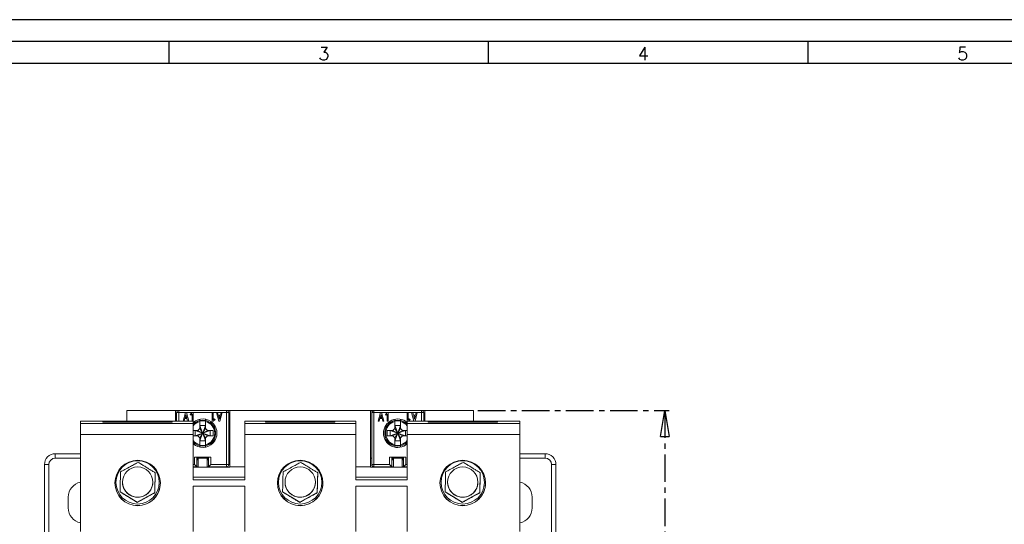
# Model space of a CAD drawing. Header units: millimetres. Extents: x 0 to 841, y 0 to 594.
# Tile 6 of 11: x 138 to 365, y 478 to 594. Entities that reach past the tile are written whole.
import ezdxf

# ---------------------------------------------------------------- set-up
doc = ezdxf.new("R2010")
doc.units = ezdxf.units.MM
doc.linetypes.add('CENTER', pattern=[10.16, 6.35, -1.27, 1.27, -1.27])
doc.layers.add('CENTRO', color=7, linetype='CENTER')
doc.layers.add('FORMATO', color=7, linetype='Continuous')
doc.styles.add('SLDTEXTSTYLE0', font='ROMANS')
doc.styles.add('SLDTEXTSTYLE3', font='TXT', dxfattribs={"width": 0.75})
doc.dimstyles.new('SLDDIMSTYLE0', dxfattribs={"dimtxt": 6.35, "dimasz": 6, "dimexe": 0, "dimexo": 0.0625, "dimgap": 1.5875, "dimtad": 1, "dimdec": 1, "dimrnd": 1e-09, "dimzin": 12, "dimdsep": 46, "dimtxsty": 'SLDTEXTSTYLE3', "dimblk1": 'CLOSED', "dimblk2": 'CLOSED', "dimsah": 1, "dimcen": 0.09, "dimadec": 0, "dimazin": 3, "dimtfac": 1, "dimtdec": 1, "dimtofl": 0, "dimtmove": 0, "dimatfit": 3, "dimldrblk": 'CLOSED', "dimfxl": 0, "dimfrac": 2, "dimtolj": 1, "dimtzin": 12, "dimarcsym": 0})

# ---------------------------------------------------------------- blocks, each defined once
blk = doc.blocks.new('_CLOSED')
at = {"color": 0, "linetype": 'ByBlock', "lineweight": -2}
for p, q in [((-1, 0.166667), (0, 0)), ((-1, 0.166667), (-1, -0.166667)), ((0, 0), (-1, -0.166667)), ((0, 0), (-1, 0))]:
    blk.add_line(p, q, dxfattribs=at)
blk = doc.blocks.new('_D')
at = {"layer": 'CENTRO'}
for p, q in [((243.71, 503.83), (287.81, 503.83)), ((286.81, 503.83), (286.81, 336.27)), ((266.96, 428.85), (266.96, 430.14)), ((266.96, 430.14), (277.05, 430.14)), ((277.05, 430.14), (277.05, 428.85)), ((266.96, 404.53), (266.96, 403.24)), ((277.05, 403.24), (277.05, 404.53)), ((266.96, 403.24), (277.05, 403.24)), ((254.41, 336.27), (287.81, 336.27))]:
    blk.add_line(p, q, dxfattribs=at)
at = {"layer": 'CENTRO', "xscale": 6, "yscale": 6}
for p, rotation in [((286.81, 503.83, -2.69), 90.0000000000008), ((286.81, 336.27, -2.69), 270.0000000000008)]:
    blk.add_blockref('_CLOSED', p, dxfattribs=dict(at, rotation=rotation))
at = {"layer": 'CENTRO', "char_height": 6.35, "attachment_point": 1, "rotation": 90, "style": 'SLDTEXTSTYLE3'}
for s, insert in [('6,597', (268.87, 406.14, -2.69)), ('167,6', (278.62, 403.56, -2.69))]:
    blk.add_mtext(s, dxfattribs=dict(at, insert=insert))

msp = doc.modelspace()

# ---------------------------------------------------------------- linework, layer by layer
at = {"color": 7, "linetype": 'Continuous', "lineweight": 15}
for p, q in [((162.71, 503.83), (173.96, 503.83)), ((162.71, 501.39), (162.71, 503.83)), ((173.96, 503.83), (173.96, 501.39)), ((173.96, 503.83), (174.71, 503.83)), ((174.71, 503.33), (174.21, 503.33)), ((174.21, 503.33), (174.21, 501.39)), ((174.71, 503.83), (174.71, 503.33)), ((185.71, 503.83), (174.71, 503.83)), ((174.71, 503.33), (176.23, 503.33)), ((175.72, 501.39), (176.23, 503.33)), ((176.19, 502.18), (176.36, 502.83)), ((176.53, 502.18), (176.19, 502.18)), ((176.23, 503.33), (176.49, 503.33)), ((176.36, 502.83), (176.53, 502.18)), ((176.49, 503.33), (176.99, 501.39)), ((176.49, 503.33), (177.77, 503.33)), ((177.77, 503.33), (177.36, 502.92)), ((177.36, 502.92), (177.53, 502.74)), ((177.53, 502.74), (177.77, 502.97)), ((177.77, 503.33), (178.02, 503.33)), ((177.77, 502.97), (177.77, 501.39)), ((178.02, 503.33), (178.02, 501.33)), ((182.4, 503.33), (178.02, 503.33)), ((182.4, 501.33), (182.4, 503.33)), ((182.4, 503.33), (182.65, 503.33)), ((182.65, 503.33), (182.65, 501.68)), ((183.41, 503.33), (182.65, 503.33)), ((183.93, 501.33), (183.41, 503.33)), ((183.41, 503.33), (183.66, 503.33)), ((183.82, 502.73), (183.66, 503.33)), ((183.66, 503.33), (184.45, 503.33)), ((184.29, 502.73), (183.82, 502.73)), ((183.89, 502.48), (184.23, 502.48)), ((184.06, 501.82), (183.89, 502.48)), ((184.23, 502.48), (184.06, 501.82)), ((184.71, 503.33), (184.19, 501.33)), ((184.45, 503.33), (184.29, 502.73)), ((184.45, 503.33), (184.71, 503.33)), ((185.71, 503.33), (184.71, 503.33)), ((185.71, 503.83), (186.46, 503.83)), ((185.71, 503.33), (185.71, 503.83)), ((185.71, 491.33), (185.71, 503.33)), ((186.21, 503.33), (185.71, 503.33)), ((186.21, 491.33), (186.21, 503.33)), ((186.46, 503.83), (218.96, 503.83)), ((186.46, 490.83), (186.46, 503.83)), ((218.96, 503.83), (218.96, 490.83)), ((218.96, 503.83), (219.71, 503.83)), ((219.71, 503.33), (219.21, 503.33)), ((219.21, 503.33), (219.21, 491.33)), ((219.71, 503.83), (219.71, 503.33)), ((230.71, 503.83), (219.71, 503.83)), ((219.71, 503.33), (221.23, 503.33)), ((219.71, 503.33), (219.71, 491.33)), ((220.71, 501.33), (221.23, 503.33)), ((221.19, 502.18), (221.36, 502.83)), ((221.53, 502.18), (221.19, 502.18)), ((221.23, 503.33), (221.49, 503.33)), ((221.36, 502.83), (221.53, 502.18)), ((221.49, 503.33), (222.01, 501.33)), ((221.49, 503.33), (222.77, 503.33)), ((222.77, 503.33), (222.36, 502.92)), ((222.36, 502.92), (222.53, 502.74)), ((222.53, 502.74), (222.77, 502.97)), ((222.77, 503.33), (223.02, 503.33)), ((222.77, 502.97), (222.77, 501.33)), ((223.02, 503.33), (223.02, 501.33)), ((227.4, 503.33), (223.02, 503.33)), ((227.4, 503.33), (227.65, 503.33)), ((227.4, 501.33), (227.4, 503.33)), ((227.65, 503.33), (227.65, 501.68)), ((228.41, 503.33), (227.65, 503.33)), ((228.91, 501.39), (228.41, 503.33)), ((228.41, 503.33), (228.66, 503.33)), ((228.82, 502.73), (228.66, 503.33)), ((228.66, 503.33), (229.45, 503.33)), ((229.29, 502.73), (228.82, 502.73)), ((229.06, 501.82), (228.89, 502.48)), ((228.89, 502.48), (229.23, 502.48)), ((229.23, 502.48), (229.06, 501.82)), ((229.71, 503.33), (229.2, 501.39)), ((229.45, 503.33), (229.29, 502.73)), ((229.45, 503.33), (229.71, 503.33)), ((230.71, 503.33), (229.71, 503.33)), ((230.71, 503.33), (230.71, 503.83)), ((230.71, 503.83), (231.46, 503.83)), ((231.21, 503.33), (230.71, 503.33)), ((231.21, 501.39), (231.21, 503.33)), ((231.46, 501.39), (231.46, 503.83)), ((231.46, 503.83), (242.71, 503.83)), ((242.71, 503.83), (242.71, 501.39)), ((178.01, 501.39), (152.01, 501.39)), ((152.01, 501.39), (152.01, 500.81)), ((152.01, 500.81), (178.01, 500.81)), ((152.01, 498.29), (152.01, 500.81)), ((173.21, 501.35), (157.21, 501.35)), ((157.21, 501.35), (157.21, 501.11)), ((157.21, 501.11), (173.21, 501.11)), ((173.21, 501.11), (173.21, 501.35)), ((176.12, 501.93), (175.98, 501.39)), ((176.59, 501.93), (176.12, 501.93)), ((176.73, 501.39), (176.59, 501.93)), ((178.01, 500.81), (178.01, 501.39)), ((178.01, 501.33), (178.02, 501.33)), ((178.01, 500.81), (178.01, 498.29)), ((178.05, 501.08), (178.28, 501.08)), ((179.56, 501.28), (179.56, 501.38)), ((179.56, 499.69), (179.56, 501.28)), ((180.2, 498.6), (179.56, 500.34)), ((180.86, 500.34), (179.56, 500.34)), ((180.86, 500.34), (180.22, 498.6)), ((180.86, 501.38), (180.86, 501.28)), ((180.86, 499.69), (180.86, 501.28)), ((182.14, 501.08), (182.36, 501.08)), ((182.65, 501.33), (182.4, 501.33)), ((182.65, 501.68), (182.88, 501.91)), ((183.06, 501.74), (182.65, 501.33)), ((183.15, 500.08), (182.8, 500.08)), ((182.88, 501.91), (183.06, 501.74)), ((184.19, 501.33), (183.93, 501.33)), ((215.51, 501.39), (189.91, 501.39)), ((189.91, 500.81), (189.91, 501.39)), ((189.91, 500.81), (215.51, 500.81)), ((189.91, 498.29), (189.91, 500.81)), ((210.71, 501.35), (194.71, 501.35)), ((194.71, 501.35), (194.71, 501.11)), ((194.71, 501.11), (210.71, 501.11)), ((210.71, 501.11), (210.71, 501.35)), ((215.51, 500.81), (215.51, 501.39)), ((215.51, 500.81), (215.51, 498.29)), ((220.96, 501.33), (220.71, 501.33)), ((221.12, 501.93), (220.96, 501.33)), ((221.59, 501.93), (221.12, 501.93)), ((221.75, 501.33), (221.59, 501.93)), ((222.01, 501.33), (221.75, 501.33)), ((222.61, 500.08), (222.27, 500.08)), ((222.77, 501.33), (223.02, 501.33)), ((223.05, 501.08), (223.28, 501.08)), ((224.56, 501.28), (224.56, 501.38)), ((224.56, 499.69), (224.56, 501.28)), ((225.2, 498.6), (224.56, 500.34)), ((225.86, 500.34), (224.56, 500.34)), ((225.86, 500.34), (225.22, 498.6)), ((225.86, 501.38), (225.86, 501.28)), ((225.86, 499.69), (225.86, 501.28)), ((227.14, 501.08), (227.36, 501.08)), ((227.41, 501.33), (227.4, 501.33)), ((253.41, 501.39), (227.41, 501.39)), ((227.41, 500.81), (227.41, 501.39)), ((227.41, 500.81), (253.41, 500.81)), ((227.41, 498.29), (227.41, 500.81)), ((227.65, 501.68), (227.88, 501.91)), ((228.06, 501.74), (227.71, 501.39)), ((227.88, 501.91), (228.06, 501.74)), ((248.21, 501.35), (232.21, 501.35)), ((232.21, 501.35), (232.21, 501.11)), ((232.21, 501.11), (248.21, 501.11)), ((248.21, 501.11), (248.21, 501.35)), ((253.41, 500.81), (253.41, 501.39)), ((253.41, 500.81), (253.41, 498.29)), ((178.01, 498.29), (152.01, 498.29)), ((152.01, 498.29), (152.01, 475.89)), ((179.1, 499.23), (178.01, 499.23)), ((178.01, 487.84), (178.01, 498.29)), ((178.01, 497.93), (179.1, 497.93)), ((178.45, 499.23), (178.45, 497.93)), ((178.45, 499.23), (180.18, 498.59)), ((180.18, 498.57), (178.45, 497.93)), ((179.56, 499.69), (179.1, 499.23)), ((180.19, 498.59), (179.1, 499.23)), ((180.19, 498.56), (179.1, 497.93)), ((179.1, 497.93), (179.56, 497.47)), ((180.19, 498.59), (179.56, 499.69)), ((179.56, 497.47), (180.19, 498.56)), ((179.56, 496.82), (180.2, 498.55)), ((179.56, 497.47), (179.56, 495.87)), ((180.19, 498.59), (180.18, 498.59)), ((180.18, 498.59), (180.18, 498.57)), ((180.18, 498.57), (180.19, 498.56)), ((180.2, 498.6), (180.19, 498.59)), ((180.19, 498.56), (180.2, 498.55)), ((180.22, 498.6), (180.2, 498.6)), ((180.2, 498.55), (180.22, 498.55)), ((180.86, 499.69), (180.22, 498.59)), ((181.32, 499.23), (180.22, 498.59)), ((180.22, 498.59), (180.22, 498.6)), ((180.23, 498.59), (180.22, 498.59)), ((180.22, 498.56), (180.23, 498.57)), ((181.32, 497.93), (180.22, 498.56)), ((180.86, 497.47), (180.22, 498.56)), ((180.22, 498.55), (180.22, 498.56)), ((180.86, 496.82), (180.22, 498.55)), ((181.97, 499.23), (180.23, 498.59)), ((180.23, 498.57), (180.23, 498.59)), ((181.97, 497.93), (180.23, 498.57)), ((181.32, 499.23), (180.86, 499.69)), ((180.86, 497.47), (181.32, 497.93)), ((180.86, 495.87), (180.86, 497.47)), ((182.62, 499.23), (181.32, 499.23)), ((181.32, 497.93), (182.62, 497.93)), ((181.97, 499.23), (181.97, 497.93)), ((182.62, 497.93), (182.62, 499.23)), ((215.51, 498.29), (189.91, 498.29)), ((189.91, 498.29), (189.91, 487.84)), ((215.51, 487.84), (215.51, 498.29)), ((222.8, 499.23), (222.8, 497.93)), ((224.1, 499.23), (222.8, 499.23)), ((222.8, 497.93), (224.1, 497.93)), ((223.45, 499.23), (223.45, 497.93)), ((223.45, 499.23), (225.18, 498.59)), ((225.18, 498.57), (223.45, 497.93)), ((224.56, 499.69), (224.1, 499.23)), ((225.19, 498.59), (224.1, 499.23)), ((225.19, 498.56), (224.1, 497.93)), ((224.1, 497.93), (224.56, 497.47)), ((225.19, 498.59), (224.56, 499.69)), ((224.56, 497.47), (225.19, 498.56)), ((224.56, 496.82), (225.2, 498.55)), ((224.56, 497.47), (224.56, 495.87)), ((225.19, 498.59), (225.18, 498.59)), ((225.18, 498.59), (225.18, 498.57)), ((225.18, 498.57), (225.19, 498.56)), ((225.2, 498.6), (225.19, 498.59)), ((225.19, 498.56), (225.2, 498.55)), ((225.22, 498.6), (225.2, 498.6)), ((225.2, 498.55), (225.22, 498.55)), ((225.86, 499.69), (225.22, 498.59)), ((226.32, 499.23), (225.22, 498.59)), ((225.22, 498.59), (225.22, 498.6)), ((225.23, 498.59), (225.22, 498.59)), ((225.22, 498.56), (225.23, 498.57)), ((226.32, 497.93), (225.22, 498.56)), ((225.86, 497.47), (225.22, 498.56)), ((225.22, 498.55), (225.22, 498.56)), ((225.86, 496.82), (225.22, 498.55)), ((226.97, 499.23), (225.23, 498.59)), ((225.23, 498.57), (225.23, 498.59)), ((226.97, 497.93), (225.23, 498.57)), ((226.32, 499.23), (225.86, 499.69)), ((225.86, 497.47), (226.32, 497.93)), ((225.86, 495.87), (225.86, 497.47)), ((227.41, 499.23), (226.32, 499.23)), ((226.32, 497.93), (227.41, 497.93)), ((226.97, 499.23), (226.97, 497.93)), ((253.41, 498.29), (227.41, 498.29)), ((227.41, 498.29), (227.41, 487.84)), ((253.41, 498.29), (253.41, 475.89)), ((178.28, 496.08), (178.05, 496.08)), ((180.86, 496.82), (179.56, 496.82)), ((179.56, 495.77), (179.56, 495.87)), ((180.86, 495.87), (180.86, 495.77)), ((182.36, 496.08), (182.14, 496.08)), ((182.8, 497.08), (183.15, 497.08)), ((222.27, 497.08), (222.61, 497.08)), ((223.28, 496.08), (223.05, 496.08)), ((225.86, 496.82), (224.56, 496.82)), ((224.56, 495.77), (224.56, 495.87)), ((225.86, 495.87), (225.86, 495.77)), ((227.36, 496.08), (227.14, 496.08)), ((146.21, 493.83), (152.01, 493.83)), ((146.21, 492.83), (146.21, 493.83)), ((178.33, 491.33), (178.33, 493.08)), ((182.08, 493.08), (178.33, 493.08)), ((178.83, 490.83), (178.83, 493.08)), ((178.88, 493.08), (178.88, 492.78)), ((181.54, 492.78), (181.54, 493.08)), ((181.58, 493.08), (181.58, 490.83)), ((182.08, 493.08), (182.08, 491.33)), ((223.33, 491.33), (223.33, 493.08)), ((227.08, 493.08), (223.33, 493.08)), ((223.83, 490.83), (223.83, 493.08)), ((223.88, 493.08), (223.88, 492.78)), ((226.54, 492.78), (226.54, 493.08)), ((226.58, 493.08), (226.58, 490.83)), ((227.08, 493.08), (227.08, 491.33)), ((253.41, 493.83), (259.21, 493.83)), ((259.21, 493.83), (259.21, 492.83)), ((143.71, 455.23), (143.71, 491.33)), ((144.71, 491.33), (143.71, 491.33)), ((178.01, 490.83), (178.83, 490.83)), ((186.46, 490.73), (178.01, 490.73)), ((178.33, 491.33), (178.83, 490.83)), ((178.83, 490.83), (178.83, 490.83)), ((179.21, 490.83), (178.83, 490.83)), ((178.88, 492.83), (179.21, 492.83)), ((178.88, 492.78), (179.21, 492.29)), ((181.21, 492.83), (179.21, 492.83)), ((179.21, 492.83), (179.21, 490.73)), ((181.21, 490.73), (181.21, 492.83)), ((181.21, 492.83), (181.54, 492.83)), ((181.21, 492.29), (181.54, 492.78)), ((181.58, 490.83), (181.21, 490.83)), ((182.08, 491.33), (181.58, 490.83)), ((181.58, 490.83), (181.58, 490.83)), ((181.58, 490.83), (185.71, 490.83)), ((182.08, 491.33), (185.71, 491.33)), ((185.71, 490.83), (185.71, 491.33)), ((185.71, 491.33), (186.21, 491.33)), ((186.21, 492.83), (186.46, 492.83)), ((189.91, 490.83), (186.46, 490.83)), ((186.46, 490.83), (186.46, 490.73)), ((218.96, 490.83), (215.51, 490.83)), ((219.21, 492.83), (218.96, 492.83)), ((218.96, 490.83), (218.96, 490.73)), ((227.41, 490.73), (218.96, 490.73)), ((219.21, 491.33), (219.71, 491.33)), ((219.71, 491.33), (223.33, 491.33)), ((219.71, 491.33), (219.71, 490.83)), ((219.71, 490.83), (223.83, 490.83)), ((223.33, 491.33), (223.83, 490.83)), ((223.83, 490.83), (223.83, 490.83)), ((224.21, 490.83), (223.83, 490.83)), ((223.88, 492.83), (224.21, 492.83)), ((223.88, 492.78), (224.21, 492.29)), ((224.21, 492.83), (226.21, 492.83)), ((224.21, 490.73), (224.21, 492.83)), ((226.21, 492.83), (226.21, 490.73)), ((226.21, 492.83), (226.54, 492.83)), ((226.21, 492.29), (226.54, 492.78)), ((226.58, 490.83), (226.21, 490.83)), ((227.08, 491.33), (226.58, 490.83)), ((226.58, 490.83), (226.58, 490.83)), ((226.58, 490.83), (227.41, 490.83)), ((260.71, 491.33), (261.71, 491.33)), ((261.71, 491.33), (261.71, 455.23)), ((169.15, 484.88), (169.26, 489.49)), ((189.91, 488.44), (178.01, 488.44)), ((206.65, 484.88), (206.76, 489.49)), ((227.41, 488.44), (215.51, 488.44)), ((244.15, 484.88), (244.26, 489.49)), ((189.91, 487.84), (178.01, 487.84)), ((178.01, 486.34), (189.91, 486.34)), ((178.01, 475.89), (178.01, 486.34)), ((189.91, 486.34), (189.91, 475.89)), ((227.41, 487.84), (215.51, 487.84)), ((215.51, 486.34), (227.41, 486.34)), ((215.51, 475.89), (215.51, 486.34)), ((227.41, 486.34), (227.41, 475.89)), ((161.15, 485.08), (165.09, 482.67)), ((165.09, 482.67), (169.15, 484.88)), ((169.15, 484.88), (169.15, 484.82)), ((198.65, 485.08), (202.59, 482.67)), ((202.59, 482.67), (206.65, 484.88)), ((206.65, 484.88), (206.65, 484.82)), ((236.15, 485.08), (240.09, 482.67)), ((240.09, 482.67), (244.15, 484.88)), ((244.15, 484.88), (244.15, 484.82)), ((149.21, 483.83), (149.21, 481.33)), ((165.09, 482.67), (165.09, 482.62)), ((202.59, 482.67), (202.59, 482.62)), ((240.09, 482.67), (240.09, 482.62)), ((256.21, 481.33), (256.21, 483.83))]:
    msp.add_line(p, q, dxfattribs=at)
at = {"color": 8, "linetype": 'Continuous', "lineweight": 15}
for p, q in [((174.71, 503.33), (174.71, 501.39)), ((230.71, 501.39), (230.71, 503.33)), ((178.31, 500.9), (178.01, 500.9)), ((179.56, 501.5), (179.56, 501.81)), ((180.86, 501.5), (180.86, 501.81)), ((182.55, 500.9), (182.1, 500.9)), ((182.69, 500.25), (183.05, 500.25)), ((222.36, 500.25), (222.72, 500.25)), ((223.31, 500.9), (222.86, 500.9)), ((224.56, 501.81), (224.56, 501.5)), ((225.86, 501.81), (225.86, 501.5)), ((227.41, 500.9), (227.08, 500.9)), ((178.01, 496.25), (178.31, 496.25)), ((179.56, 495.34), (179.56, 495.65)), ((180.86, 495.34), (180.86, 495.65)), ((182.1, 496.25), (182.55, 496.25)), ((183.05, 496.9), (182.69, 496.9)), ((222.72, 496.9), (222.36, 496.9)), ((222.86, 496.25), (223.31, 496.25)), ((224.56, 495.65), (224.56, 495.34)), ((225.86, 495.65), (225.86, 495.34)), ((227.1, 496.25), (227.41, 496.25)), ((144.71, 455.23), (144.71, 491.33)), ((146.21, 492.83), (152.01, 492.83)), ((178.01, 491.33), (178.33, 491.33)), ((227.08, 491.33), (227.41, 491.33)), ((253.41, 492.83), (259.21, 492.83)), ((260.71, 491.33), (260.71, 455.23))]:
    msp.add_line(p, q, dxfattribs=at)
at = {"color": 8, "linetype": 'Continuous', "lineweight": 15, "flags": 128}
for points in [[(178.33, 500.92), (178.33, 500.93), (178.33, 500.97), (178.32, 501), (178.32, 501.02), (178.31, 501.05), (178.3, 501.06), (178.29, 501.07), (178.28, 501.08)], [(182.08, 500.92), (182.08, 500.93), (182.08, 500.97), (182.09, 501), (182.1, 501.02), (182.11, 501.05), (182.12, 501.06), (182.13, 501.07), (182.14, 501.08)], [(223.33, 500.92), (223.33, 500.93), (223.33, 500.97), (223.32, 501), (223.32, 501.02), (223.31, 501.05), (223.3, 501.06), (223.29, 501.07), (223.28, 501.08)], [(227.08, 500.92), (227.08, 500.93), (227.08, 500.97), (227.09, 501), (227.1, 501.02), (227.11, 501.05), (227.12, 501.06), (227.13, 501.07), (227.14, 501.08)], [(178.33, 496.23), (178.33, 496.22), (178.33, 496.19), (178.32, 496.15), (178.32, 496.13), (178.31, 496.11), (178.3, 496.09), (178.29, 496.08), (178.28, 496.08)], [(182.08, 496.23), (182.08, 496.22), (182.08, 496.19), (182.09, 496.15), (182.1, 496.13), (182.11, 496.11), (182.12, 496.09), (182.13, 496.08), (182.14, 496.08)], [(223.33, 496.23), (223.33, 496.22), (223.33, 496.19), (223.32, 496.15), (223.32, 496.13), (223.31, 496.11), (223.3, 496.09), (223.29, 496.08), (223.28, 496.08)], [(227.08, 496.23), (227.08, 496.22), (227.08, 496.19), (227.09, 496.15), (227.1, 496.13), (227.11, 496.11), (227.12, 496.09), (227.13, 496.08), (227.14, 496.08)]]:
    msp.add_lwpolyline(points, dxfattribs=at)
at = {"color": 7, "linetype": 'Continuous', "lineweight": 15}
for centre, radius in [((165.21, 487.09), 5.25), ((165.21, 487.23), 5), ((165.21, 487.29), 3.5), ((202.71, 487.09), 5.25), ((202.71, 487.23), 5), ((202.71, 487.29), 3.5), ((240.21, 487.09), 5.25), ((240.21, 487.23), 5), ((240.21, 487.29), 3.5)]:
    msp.add_circle(centre, radius, dxfattribs=at)
for centre, radius, start, end in [((174.71, 503.33), 0.5, 90, 180), ((185.71, 503.33), 0.5, 0, 90), ((219.71, 503.33), 0.5, 90, 180), ((230.71, 503.33), 0.5, 0, 90), ((180.21, 498.58), 3.3, 228.1897, 131.8103), ((180.21, 498.58), 3, 270, 137.1666), ((180.21, 498.58), 2.78, 103.5153, 142.2794), ((180.21, 498.58), 2.88, 76.9448, 103.0552), ((180.21, 498.58), 2.78, 283.5153, 76.4847), ((225.21, 498.58), 3.3, 48.1897, 180), ((225.21, 498.58), 3, 42.8334, 270), ((225.21, 498.58), 2.78, 103.5153, 256.4847), ((225.21, 498.58), 2.88, 76.9448, 103.0552), ((225.21, 498.58), 2.78, 37.7206, 76.4847), ((225.21, 498.58), 3.3, 180, 311.8103), ((180.21, 498.58), 2.78, 217.7206, 256.4847), ((180.21, 498.58), 3, 222.8334, 270), ((180.21, 498.58), 2.88, 256.9448, 283.0552), ((225.21, 498.58), 2.88, 256.9448, 283.0552), ((225.21, 498.58), 3, 270, 317.1666), ((225.21, 498.58), 2.78, 283.5153, 322.2794), ((146.21, 491.33), 2.5, 90, 180), ((259.21, 491.33), 2.5, 360, 90), ((146.21, 491.33), 1.5, 90, 180), ((185.71, 491.33), 0.5, 270, 360), ((219.71, 491.33), 0.5, 180, 270), ((259.21, 491.33), 1.5, 360, 90), ((152.71, 483.83), 3.5, 101.537, 180), ((165.21, 487.11), 5.25, 180.0011, 270.0011), ((165.21, 487.3), 3.5, 180.0004, 238.5448), ((165.21, 487.3), 3.5, 238.543, 359.9984), ((165.21, 487.11), 5.25, 269.9988, 359.999), ((202.71, 487.11), 5.25, 180.0011, 270.0011), ((202.71, 487.3), 3.5, 180.0004, 238.5448), ((202.71, 487.3), 3.5, 238.543, 359.9984), ((202.71, 487.11), 5.25, 269.9988, 359.999), ((240.21, 487.11), 5.25, 180.0011, 270.0011), ((240.21, 487.3), 3.5, 180.0004, 238.5448), ((240.21, 487.3), 3.5, 238.543, 359.9984), ((240.21, 487.11), 5.25, 269.9988, 359.999), ((252.71, 483.83), 3.5, 360, 78.463), ((152.71, 481.33), 3.5, 180, 258.463), ((252.71, 481.33), 3.5, 281.537, 0)]:
    msp.add_arc(centre, radius, start, end, dxfattribs=at)
for points, knots in [([(178.28, 501.08), (178.28, 501.08), (178.29, 501.08), (178.33, 501.07), (178.38, 501.04), (178.42, 500.99), (178.44, 500.95), (178.44, 500.91), (178.44, 500.9)], [0, 0, 0, 0, 0.000361, 0.215055, 0.429748, 0.644442, 0.859135, 1, 1, 1, 1]), ([(181.97, 500.9), (181.97, 500.92), (181.98, 500.96), (182, 501.01), (182.05, 501.05), (182.09, 501.07), (182.13, 501.08), (182.14, 501.08), (182.14, 501.08)], [0, 0, 0, 0, 0.214693, 0.429387, 0.64408, 0.858774, 0.999639, 1, 1, 1, 1]), ([(223.28, 501.08), (223.28, 501.08), (223.29, 501.08), (223.33, 501.07), (223.38, 501.04), (223.42, 500.99), (223.44, 500.95), (223.44, 500.91), (223.44, 500.9)], [0, 0, 0, 0, 0.000361, 0.215055, 0.429748, 0.644442, 0.859135, 1, 1, 1, 1]), ([(226.97, 500.9), (226.97, 500.92), (226.98, 500.96), (227, 501.01), (227.05, 501.05), (227.09, 501.07), (227.13, 501.08), (227.14, 501.08), (227.14, 501.08)], [0, 0, 0, 0, 0.214693, 0.429387, 0.64408, 0.858774, 0.999639, 1, 1, 1, 1]), ([(178.44, 496.25), (178.44, 496.23), (178.44, 496.19), (178.41, 496.14), (178.37, 496.1), (178.32, 496.08), (178.29, 496.08), (178.28, 496.08), (178.28, 496.08)], [0, 0, 0, 0, 0.214693, 0.429387, 0.64408, 0.858774, 0.999639, 1, 1, 1, 1]), ([(182.14, 496.08), (182.14, 496.08), (182.12, 496.08), (182.08, 496.08), (182.03, 496.11), (182, 496.15), (181.99, 496.18), (181.99, 496.18)], [0, 0, 0, 0, 0.000487, 0.289919, 0.579351, 0.868783, 1, 1, 1, 1]), ([(223.44, 496.25), (223.44, 496.23), (223.44, 496.19), (223.41, 496.14), (223.37, 496.1), (223.32, 496.08), (223.29, 496.08), (223.28, 496.08), (223.28, 496.08)], [0, 0, 0, 0, 0.214693, 0.429387, 0.64408, 0.858774, 0.999639, 1, 1, 1, 1]), ([(227.14, 496.08), (227.14, 496.08), (227.12, 496.08), (227.08, 496.08), (227.03, 496.11), (227, 496.15), (226.99, 496.18), (226.99, 496.18)], [0, 0, 0, 0, 0.000487, 0.289919, 0.579351, 0.868783, 1, 1, 1, 1]), ([(165.32, 491.85), (165.05, 491.7), (164.48, 491.4), (163.43, 490.83), (162.31, 490.22), (161.59, 489.82), (161.27, 489.65)], [0, 0, 0, 0, 0.216457, 0.440314, 0.751903, 1, 1, 1, 1]), ([(169.26, 489.44), (169.03, 489.58), (168.59, 489.86), (167.89, 490.28), (167.19, 490.72), (166.47, 491.16), (165.84, 491.54), (165.47, 491.76), (165.32, 491.85)], [0, 0, 0, 0, 0.185118, 0.354352, 0.523249, 0.70111, 0.879444, 1, 1, 1, 1]), ([(202.82, 491.85), (202.55, 491.7), (201.98, 491.4), (200.93, 490.83), (199.81, 490.22), (199.09, 489.82), (198.77, 489.65)], [0, 0, 0, 0, 0.216457, 0.440314, 0.751903, 1, 1, 1, 1]), ([(206.76, 489.44), (206.53, 489.58), (206.09, 489.86), (205.39, 490.28), (204.69, 490.72), (203.97, 491.16), (203.34, 491.54), (202.97, 491.76), (202.82, 491.85)], [0, 0, 0, 0, 0.185118, 0.354352, 0.523249, 0.70111, 0.879444, 1, 1, 1, 1]), ([(240.32, 491.85), (240.05, 491.7), (239.48, 491.4), (238.43, 490.83), (237.31, 490.22), (236.59, 489.82), (236.27, 489.65)], [0, 0, 0, 0, 0.216457, 0.440314, 0.751903, 1, 1, 1, 1]), ([(244.26, 489.44), (244.03, 489.58), (243.59, 489.86), (242.89, 490.28), (242.19, 490.72), (241.47, 491.16), (240.84, 491.54), (240.47, 491.76), (240.32, 491.85)], [0, 0, 0, 0, 0.185118, 0.354352, 0.523249, 0.70111, 0.879444, 1, 1, 1, 1]), ([(161.27, 489.65), (161.26, 489.33), (161.24, 488.69), (161.21, 487.5), (161.18, 486.22), (161.16, 485.39), (161.15, 485.03)], [0, 0, 0, 0, 0.216457, 0.440314, 0.751903, 1, 1, 1, 1]), ([(169.15, 484.82), (169.15, 485.14), (169.17, 485.79), (169.2, 486.98), (169.23, 488.26), (169.25, 489.08), (169.26, 489.44)], [0, 0, 0, 0, 0.216457, 0.440314, 0.751903, 1, 1, 1, 1]), ([(198.77, 489.65), (198.76, 489.33), (198.74, 488.69), (198.71, 487.5), (198.68, 486.22), (198.66, 485.39), (198.65, 485.03)], [0, 0, 0, 0, 0.216457, 0.440314, 0.751903, 1, 1, 1, 1]), ([(206.65, 484.82), (206.65, 485.14), (206.67, 485.79), (206.7, 486.98), (206.73, 488.26), (206.75, 489.08), (206.76, 489.44)], [0, 0, 0, 0, 0.216457, 0.440314, 0.751903, 1, 1, 1, 1]), ([(236.27, 489.65), (236.26, 489.33), (236.24, 488.69), (236.21, 487.5), (236.18, 486.22), (236.16, 485.39), (236.15, 485.03)], [0, 0, 0, 0, 0.216457, 0.440314, 0.751903, 1, 1, 1, 1]), ([(244.15, 484.82), (244.15, 485.14), (244.17, 485.79), (244.2, 486.98), (244.23, 488.26), (244.25, 489.08), (244.26, 489.44)], [0, 0, 0, 0, 0.216457, 0.440314, 0.751903, 1, 1, 1, 1]), ([(161.15, 485.03), (161.3, 484.94), (161.67, 484.71), (162.29, 484.33), (163.01, 483.9), (163.72, 483.46), (164.42, 483.03), (164.86, 482.76), (165.09, 482.62)], [0, 0, 0, 0, 0.120556, 0.29889, 0.476751, 0.645648, 0.814882, 1, 1, 1, 1]), ([(165.09, 482.62), (165.37, 482.77), (165.93, 483.08), (166.98, 483.65), (168.11, 484.26), (168.83, 484.65), (169.15, 484.82)], [0, 0, 0, 0, 0.216457, 0.440314, 0.751903, 1, 1, 1, 1]), ([(198.65, 485.03), (198.8, 484.94), (199.17, 484.71), (199.79, 484.33), (200.51, 483.9), (201.22, 483.46), (201.92, 483.03), (202.36, 482.76), (202.59, 482.62)], [0, 0, 0, 0, 0.120556, 0.29889, 0.476751, 0.645648, 0.814882, 1, 1, 1, 1]), ([(202.59, 482.62), (202.87, 482.77), (203.43, 483.08), (204.48, 483.65), (205.61, 484.26), (206.33, 484.65), (206.65, 484.82)], [0, 0, 0, 0, 0.216457, 0.440314, 0.751903, 1, 1, 1, 1]), ([(236.15, 485.03), (236.3, 484.94), (236.67, 484.71), (237.29, 484.33), (238.01, 483.9), (238.72, 483.46), (239.42, 483.03), (239.86, 482.76), (240.09, 482.62)], [0, 0, 0, 0, 0.120556, 0.29889, 0.476751, 0.645648, 0.814882, 1, 1, 1, 1]), ([(240.09, 482.62), (240.37, 482.77), (240.93, 483.08), (241.98, 483.65), (243.11, 484.26), (243.83, 484.65), (244.15, 484.82)], [0, 0, 0, 0, 0.216457, 0.440314, 0.751903, 1, 1, 1, 1])]:
    msp.add_open_spline(points, degree=3, knots=knots, dxfattribs=at)
at = {"layer": 'FORMATO'}
for p, q in [((841, 594), (0, 594)), ((836, 589), (25, 589)), ((172.4, 589), (172.4, 584)), ((246.1, 589), (246.1, 584)), ((319.8, 589), (319.8, 584)), ((25, 584), (836, 584))]:
    msp.add_line(p, q, dxfattribs=at)

# ---------------------------------------------------------------- texts
at = {"layer": 'FORMATO', "char_height": 3, "attachment_point": 2, "style": 'SLDTEXTSTYLE0'}
for s, insert in [('3', (208.16, 587.66)), ('4', (281.86, 587.66)), ('5', (355.56, 587.66))]:
    msp.add_mtext(s, dxfattribs=dict(at, insert=insert))

# ---------------------------------------------------------------- dimensions: what is measured, and where the dimension line sits
at = {"layer": 'CENTRO'}
dim = msp.add_linear_dim(base=(286.81, 336.27), p1=(242.71, 503.83), p2=(253.41, 336.27), angle=90, dimstyle='SLDDIMSTYLE0', dxfattribs=at)
dim.commit()
dim.dimension.update_dxf_attribs({"geometry": '_D', "text_midpoint": (286.81, 416.69), "dimtype": 160})

doc.saveas('drawing.dxf')
